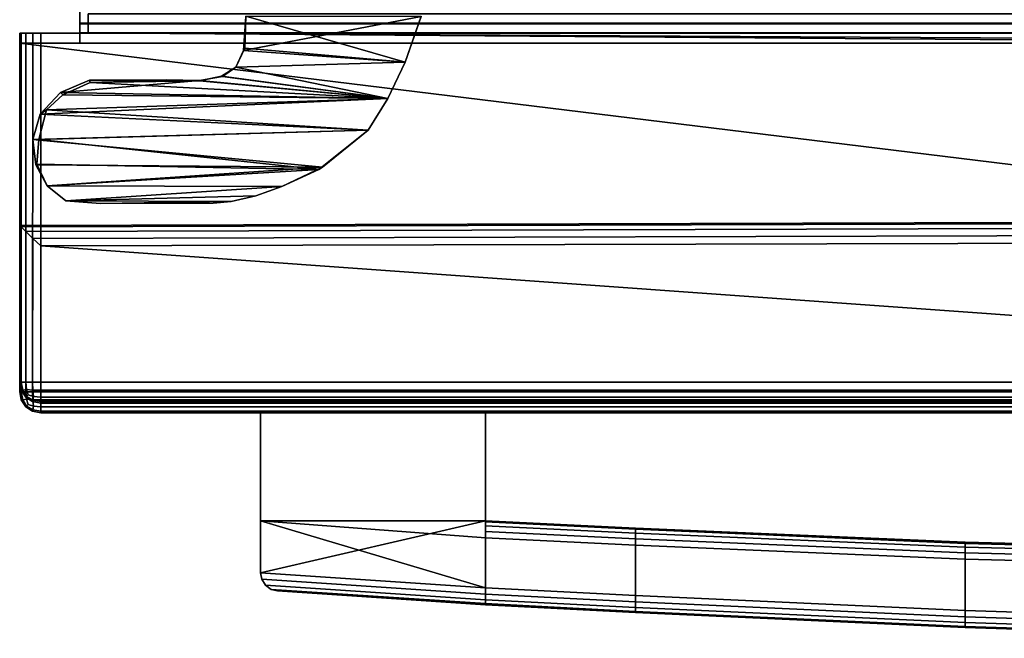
# Model space of a CAD drawing. Extents: x -17.9 to 17.9, y -15.4 to 14.9.
# Tile 1 of 9: x -17.9 to -9, y -15.3 to -9.7. Entities that reach past the tile are written whole.
import ezdxf

# ---------------------------------------------------------------- set-up
doc = ezdxf.new("R2010")
doc.units = 0
doc.linetypes.add('SOLIDLINE', pattern=[0])
for name, color, linetype in [('BSH_B36CT80SNB_SYMBOL___Doors', 7, 'SOLIDLINE'), ('BSH_B36CT80SNB_SYMBOL___Drawer', 7, 'SOLIDLINE'), ('BSH_B36CT80SNB_SYMBOL___Handle_', 7, 'SOLIDLINE'), ('BSH_B36CT80SNB_SYMBOL__Body', 7, 'SOLIDLINE')]:
    doc.layers.add(name, color=color, linetype=linetype)

msp = doc.modelspace()

# ---------------------------------------------------------------- linework, layer by layer
at = {"layer": 'BSH_B36CT80SNB_SYMBOL___Doors', "color": 7}
for points in [[(-17.3717, -9.61909, 27.704), (-17.3717, -9.75315, 27.704), (-17.3717, -9.75315, 69.2829), (-17.3717, -9.61909, 69.2829)], [(-17.3717, -9.61909, 69.2829), (-17.3717, -9.75315, 69.2829), (-0.433964, -9.75315, 69.2829), (-0.433964, -9.61909, 69.2829)], [(-0.433964, -9.61909, 27.704), (-0.433964, -9.75315, 27.704), (-17.3717, -9.75315, 27.704), (-17.3717, -9.61909, 27.704)], [(-17.3717, -9.75315, 27.704), (-17.2963, -9.75315, 27.7793), (-17.2963, -9.75315, 69.2075), (-17.3717, -9.75315, 69.2829)], [(-17.3717, -9.75315, 69.2829), (-17.2963, -9.75315, 69.2075), (-0.509316, -9.75315, 69.2075), (-0.433964, -9.75315, 69.2829)], [(-0.433964, -9.75315, 27.704), (-0.509316, -9.75315, 27.7793), (-17.2963, -9.75315, 27.7793), (-17.3717, -9.75315, 27.704)], [(-17.2963, -9.75315, 27.7793), (-17.2963, -9.83612, 27.7793), (-17.2963, -9.83612, 69.2075), (-17.2963, -9.75315, 69.2075)], [(-17.2963, -9.75315, 69.2075), (-17.2963, -9.83612, 69.2075), (-0.509316, -9.83612, 69.2075), (-0.509316, -9.75315, 69.2075)], [(-0.509316, -9.75315, 27.7793), (-0.509316, -9.83612, 27.7793), (-17.2963, -9.83612, 27.7793), (-17.2963, -9.75315, 27.7793)], [(-17.3717, -9.83612, 27.704), (-17.3717, -9.92775, 27.704), (-17.3717, -9.92775, 69.2829), (-17.3717, -9.83612, 69.2829)], [(-0.433964, -9.83612, 27.704), (-0.433964, -9.92775, 27.704), (-17.3717, -9.92775, 27.704), (-17.3717, -9.83612, 27.704)], [(-17.3717, -9.83612, 69.2829), (-17.2963, -9.83612, 69.2075), (-17.2963, -9.83612, 27.7793), (-17.3717, -9.83612, 27.704)], [(-0.433964, -9.83612, 69.2829), (-0.509316, -9.83612, 69.2075), (-17.2963, -9.83612, 69.2075), (-17.3717, -9.83612, 69.2829)], [(-17.3717, -9.83612, 27.704), (-17.2963, -9.83612, 27.7793), (-0.509316, -9.83612, 27.7793), (-0.433964, -9.83612, 27.704)], [(-17.3717, -9.83612, 69.2829), (-17.3717, -9.92775, 69.2829), (-4.67529, -9.92775, 69.2829)], [(-17.3717, -9.83612, 69.2829), (-4.67529, -9.92775, 69.2829), (-0.433964, -9.92775, 69.2829)], [(-17.3717, -9.83612, 69.2829), (-0.433964, -9.92775, 69.2829), (-0.433964, -9.83612, 69.2829)], [(-17.9203, -9.92775, 27.5728), (-17.9203, -11.5861, 70.6139), (-17.9203, -9.92775, 70.6139)], [(-4.69199, -11.5478, 70.6139), (-17.9203, -9.92775, 70.6139), (-17.9203, -11.5861, 70.6139)], [(-4.69199, -11.5478, 70.6139), (-4.68914, -9.92775, 70.6139), (-17.9203, -9.92775, 70.6139)], [(-17.9203, -9.92775, 27.5728), (-17.9069, -9.92775, 27.5024), (-17.9058, -13.0124, 27.4997), (-17.9203, -13.0124, 27.5728)], [(-4.68914, -9.92775, 70.6139), (-4.67529, -9.92775, 69.2829), (-17.3717, -9.92775, 69.2829), (-17.9203, -9.92775, 70.6139)], [(-17.7995, -9.92775, 27.395), (-17.9069, -9.92775, 27.5024), (-17.9203, -9.92775, 27.5728)], [(-17.7995, -9.92775, 27.395), (-17.9203, -9.92775, 27.5728), (-17.7554, -9.92775, 27.4785)], [(-17.9203, -13.0124, 71.7093), (-17.9203, -11.5861, 70.6139), (-17.9203, -9.92775, 27.5728)], [(-17.9203, -13.0124, 71.7093), (-17.9203, -9.92775, 27.5728), (-17.9203, -13.0124, 27.5728)], [(-17.9203, -9.92775, 70.6139), (-17.3717, -9.92775, 69.2829), (-17.3717, -9.92775, 27.704)], [(-17.9203, -9.92775, 70.6139), (-17.3717, -9.92775, 27.704), (-17.7554, -9.92775, 27.4785)], [(-17.9203, -9.92775, 70.6139), (-17.7554, -9.92775, 27.4785), (-17.9203, -9.92775, 27.5728)], [(-17.9069, -9.92775, 27.5024), (-17.8643, -9.92775, 27.4376), (-17.8643, -13.0124, 27.4376), (-17.9058, -13.0124, 27.4997)], [(-17.7995, -9.92775, 27.395), (-17.8643, -9.92775, 27.4376), (-17.9069, -9.92775, 27.5024)], [(-17.8643, -9.92775, 27.4376), (-17.7995, -9.92775, 27.395), (-17.8023, -13.0124, 27.3961), (-17.8643, -13.0124, 27.4376)], [(-17.7995, -9.92775, 27.395), (-17.7291, -9.92775, 27.3816), (-17.7291, -13.0124, 27.3816), (-17.8023, -13.0124, 27.3961)], [(-17.7995, -9.92775, 27.395), (-17.7554, -9.92775, 27.4785), (-17.7291, -9.92775, 27.3816)], [(-17.7291, -9.92775, 27.3816), (-17.7554, -9.92775, 27.4785), (-17.3717, -9.92775, 27.704)], [(-0.390636, -13.0124, 27.3816), (-17.7291, -13.0124, 27.3816), (-17.7291, -9.92775, 27.3816), (-0.390636, -9.92775, 27.3816)], [(-17.7291, -9.92775, 27.3816), (-17.3717, -9.92775, 27.704), (-0.433964, -9.92775, 27.704)], [(-17.7291, -9.92775, 27.3816), (-0.433964, -9.92775, 27.704), (-0.364282, -9.92775, 27.4785)], [(-17.7291, -9.92775, 27.3816), (-0.364282, -9.92775, 27.4785), (-0.390636, -9.92775, 27.3816)], [(-4.69199, -11.5478, 70.6139), (-17.9203, -11.5861, 70.6139), (-17.9203, -11.5861, 71.7093), (-4.69199, -11.5478, 71.7093)], [(-17.9203, -11.5861, 71.7093), (-17.9069, -11.5992, 71.7797), (-4.68644, -11.5611, 71.7797), (-4.69199, -11.5478, 71.7093)], [(-17.9203, -13.0124, 71.7093), (-17.9058, -13.0124, 71.7825), (-17.9069, -11.5992, 71.7797), (-17.9203, -11.5861, 71.7093)], [(-17.9203, -13.0124, 71.7093), (-17.9203, -11.5861, 71.7093), (-17.9203, -11.5861, 70.6139)], [(-17.9069, -11.5992, 71.7797), (-17.8643, -11.6409, 71.8446), (-4.66883, -11.6034, 71.8446), (-4.68644, -11.5611, 71.7797)], [(-17.9058, -13.0124, 71.7825), (-17.8643, -13.0124, 71.8446), (-17.8643, -11.6409, 71.8446), (-17.9069, -11.5992, 71.7797)], [(-17.8643, -11.6409, 71.8446), (-17.7995, -11.7043, 71.8871), (-4.64202, -11.6676, 71.8871), (-4.66883, -11.6034, 71.8446)], [(-17.8643, -13.0124, 71.8446), (-17.8023, -13.0124, 71.886), (-17.7995, -11.7043, 71.8871), (-17.8643, -11.6409, 71.8446)], [(-17.8023, -13.0124, 71.886), (-17.7291, -13.0124, 71.9006), (-17.7291, -11.7732, 71.9006), (-17.7995, -11.7043, 71.8871)], [(-17.7995, -11.7043, 71.8871), (-17.7291, -11.7732, 71.9006), (-4.61292, -11.7374, 71.9006), (-4.64202, -11.6676, 71.8871)], [(-0.390636, -13.0124, 71.9006), (-4.61292, -11.7374, 71.9006), (-17.7291, -11.7732, 71.9006)], [(-0.390636, -13.0124, 71.9006), (-17.7291, -11.7732, 71.9006), (-17.7291, -13.0124, 71.9006)], [(-17.8917, -13.0841, 27.5012), (-17.9058, -13.0856, 27.5728), (-17.9203, -13.0124, 27.5728), (-17.9058, -13.0124, 27.4997)], [(-17.9058, -13.0856, 71.7093), (-17.9203, -13.0124, 71.7093), (-17.9203, -13.0124, 27.5728), (-17.9058, -13.0856, 27.5728)], [(-17.8917, -13.0841, 71.7809), (-17.9058, -13.0124, 71.7825), (-17.9203, -13.0124, 71.7093), (-17.9058, -13.0856, 71.7093)], [(-17.8917, -13.0841, 27.5012), (-17.9058, -13.0124, 27.4997), (-17.8643, -13.0124, 27.4376), (-17.859, -13.0774, 27.4429)], [(-17.859, -13.0774, 71.8392), (-17.8643, -13.0124, 71.8446), (-17.9058, -13.0124, 71.7825), (-17.8917, -13.0841, 71.7809)], [(-17.859, -13.1424, 27.5079), (-17.8917, -13.0841, 27.5012), (-17.859, -13.0774, 27.4429), (-17.8436, -13.127, 27.4583)], [(-17.859, -13.0774, 71.8392), (-17.8917, -13.0841, 71.7809), (-17.859, -13.1424, 71.7743), (-17.8436, -13.127, 71.8238)], [(-17.859, -13.0774, 27.4429), (-17.8643, -13.0124, 27.4376), (-17.8023, -13.0124, 27.3961), (-17.8007, -13.0841, 27.4103)], [(-17.8007, -13.0841, 71.8719), (-17.8023, -13.0124, 71.886), (-17.8643, -13.0124, 71.8446), (-17.859, -13.0774, 71.8392)], [(-17.7941, -13.1424, 71.8392), (-17.8007, -13.0841, 71.8719), (-17.859, -13.0774, 71.8392), (-17.8436, -13.127, 71.8238)], [(-17.859, -13.0774, 27.4429), (-17.8007, -13.0841, 27.4103), (-17.7941, -13.1424, 27.4429), (-17.8436, -13.127, 27.4583)], [(-17.8007, -13.0841, 27.4103), (-17.8023, -13.0124, 27.3961), (-17.7291, -13.0124, 27.3816), (-17.7291, -13.0856, 27.3961)], [(-17.8007, -13.0841, 71.8719), (-17.7291, -13.0856, 71.886), (-17.7291, -13.0124, 71.9006), (-17.8023, -13.0124, 71.886)], [(-17.7291, -13.0124, 71.9006), (-17.7291, -13.0856, 71.886), (-0.390636, -13.0856, 71.886), (-0.390636, -13.0124, 71.9006)], [(-0.390636, -13.0124, 27.3816), (-0.390636, -13.0856, 27.3961), (-17.7291, -13.0856, 27.3961), (-17.7291, -13.0124, 27.3816)], [(-17.859, -13.1424, 27.5079), (-17.8643, -13.1477, 27.5728), (-17.9058, -13.0856, 27.5728), (-17.8917, -13.0841, 27.5012)], [(-17.8917, -13.0841, 71.7809), (-17.9058, -13.0856, 71.7093), (-17.8643, -13.1477, 71.7093), (-17.859, -13.1424, 71.7743)], [(-17.8643, -13.1477, 71.7093), (-17.9058, -13.0856, 71.7093), (-17.9058, -13.0856, 27.5728), (-17.8643, -13.1477, 27.5728)], [(-17.8007, -13.175, 27.5012), (-17.8023, -13.1891, 27.5728), (-17.8643, -13.1477, 27.5728), (-17.859, -13.1424, 27.5079)], [(-17.859, -13.1424, 71.7743), (-17.8643, -13.1477, 71.7093), (-17.8023, -13.1891, 71.7093), (-17.8007, -13.175, 71.7809)], [(-17.8023, -13.1891, 71.7093), (-17.8643, -13.1477, 71.7093), (-17.8643, -13.1477, 27.5728), (-17.8023, -13.1891, 27.5728)], [(-17.7941, -13.1424, 27.4429), (-17.8007, -13.175, 27.5012), (-17.859, -13.1424, 27.5079), (-17.8436, -13.127, 27.4583)], [(-17.859, -13.1424, 71.7743), (-17.8007, -13.175, 71.7809), (-17.7941, -13.1424, 71.8392), (-17.8436, -13.127, 71.8238)], [(-17.8007, -13.0841, 27.4103), (-17.7291, -13.0856, 27.3961), (-17.7291, -13.1477, 27.4376), (-17.7941, -13.1424, 27.4429)], [(-17.7941, -13.1424, 71.8392), (-17.7291, -13.1477, 71.8446), (-17.7291, -13.0856, 71.886), (-17.8007, -13.0841, 71.8719)], [(-17.7941, -13.1424, 27.4429), (-17.7291, -13.1477, 27.4376), (-17.7291, -13.1891, 27.4997), (-17.8007, -13.175, 27.5012)], [(-17.8007, -13.175, 71.7809), (-17.7291, -13.1891, 71.7825), (-17.7291, -13.1477, 71.8446), (-17.7941, -13.1424, 71.8392)], [(-17.7291, -13.0856, 71.886), (-17.7291, -13.1477, 71.8446), (-0.390636, -13.1477, 71.8446), (-0.390636, -13.0856, 71.886)], [(-0.390636, -13.0856, 27.3961), (-0.390636, -13.1477, 27.4376), (-17.7291, -13.1477, 27.4376), (-17.7291, -13.0856, 27.3961)], [(-17.7291, -13.1477, 71.8446), (-17.7291, -13.1891, 71.7825), (-0.390636, -13.1891, 71.7825), (-0.390636, -13.1477, 71.8446)], [(-0.390636, -13.1477, 27.4376), (-0.390636, -13.1891, 27.4997), (-17.7291, -13.1891, 27.4997), (-17.7291, -13.1477, 27.4376)], [(-17.8007, -13.175, 27.5012), (-17.7291, -13.1891, 27.4997), (-17.7291, -13.2037, 27.5728), (-17.8023, -13.1891, 27.5728)], [(-17.8007, -13.175, 71.7809), (-17.8023, -13.1891, 71.7093), (-17.7291, -13.2037, 71.7093), (-17.7291, -13.1891, 71.7825)], [(-17.7291, -13.2037, 71.7093), (-17.8023, -13.1891, 71.7093), (-17.8023, -13.1891, 27.5728), (-17.7291, -13.2037, 27.5728)], [(-17.7291, -13.1891, 71.7825), (-17.7291, -13.2037, 71.7093), (-0.390636, -13.2037, 71.7093), (-0.390636, -13.1891, 71.7825)], [(-0.390636, -13.1891, 27.4997), (-0.390636, -13.2037, 27.5728), (-17.7291, -13.2037, 27.5728), (-17.7291, -13.1891, 27.4997)], [(-0.390636, -13.2037, 71.7093), (-17.7291, -13.2037, 71.7093), (-17.7291, -13.2037, 27.5728), (-0.390636, -13.2037, 27.5728)]]:
    msp.add_3dface(points, dxfattribs=at)
at = {"layer": 'BSH_B36CT80SNB_SYMBOL___Drawer', "color": 7}
for points in [[(-0.000751, -9.66303, 2.40822), (-0.000751, -9.746, 2.40822), (-17.2963, -9.746, 2.40822), (-17.2963, -9.66303, 2.40822)], [(-0.000751, -9.746, 26.4183), (-0.000751, -9.66303, 26.4183), (-17.2963, -9.66303, 26.4183), (-17.2963, -9.746, 26.4183)], [(-17.2963, -9.746, 26.4183), (-17.2963, -9.66303, 26.4183), (-17.2963, -9.66303, 2.40822), (-17.2963, -9.746, 2.40822)], [(-17.3717, -9.746, 2.33287), (-17.3717, -9.83762, 2.33287), (-17.3717, -9.83762, 26.4936), (-17.3717, -9.746, 26.4936)], [(-0.000751, -9.746, 2.33287), (-0.000751, -9.83762, 2.33287), (-17.3717, -9.83762, 2.33287), (-17.3717, -9.746, 2.33287)], [(-0.000751, -9.746, 26.4936), (-0.000751, -9.746, 26.4183), (-17.2963, -9.746, 26.4183), (-17.3717, -9.746, 26.4936)], [(-17.3717, -9.746, 26.4936), (-17.2963, -9.746, 26.4183), (-17.2963, -9.746, 2.40822), (-17.3717, -9.746, 2.33287)], [(-0.000751, -9.746, 26.4936), (-17.3717, -9.746, 26.4936), (-17.3717, -9.83762, 26.4936), (-0.000751, -9.83762, 26.4936)], [(-0.000751, -9.746, 2.33287), (-17.3717, -9.746, 2.33287), (-17.2963, -9.746, 2.40822), (-0.000751, -9.746, 2.40822)], [(-17.9203, -9.83762, 26.6911), (-17.9203, -9.83762, 1.36652), (-17.9203, -13.1003, 1.36652), (-17.9203, -13.1003, 26.6911)], [(-17.9058, -13.1003, 1.29333), (-17.9203, -13.1003, 1.36652), (-17.9203, -9.83762, 1.36652), (-17.9069, -9.83762, 1.29612)], [(-17.9069, -9.83762, 26.7615), (-17.9203, -9.83762, 26.6911), (-17.9203, -13.1003, 26.6911), (-17.9058, -13.1003, 26.7643)], [(-17.9203, -9.83762, 26.6911), (-17.758, -9.83762, 26.7813), (-17.3717, -9.83762, 26.4936)], [(-17.9203, -9.83762, 26.6911), (-17.3717, -9.83762, 26.4936), (-17.3717, -9.83762, 2.33287)], [(-17.9203, -9.83762, 26.6911), (-17.3717, -9.83762, 2.33287), (-17.7851, -9.83762, 1.31051)], [(-17.9203, -9.83762, 26.6911), (-17.7851, -9.83762, 1.31051), (-17.9203, -9.83762, 1.36652)], [(-17.9069, -9.83762, 26.7615), (-17.758, -9.83762, 26.7813), (-17.9203, -9.83762, 26.6911)], [(-17.7995, -9.83762, 1.1887), (-17.9069, -9.83762, 1.29612), (-17.9203, -9.83762, 1.36652)], [(-17.7995, -9.83762, 1.1887), (-17.9203, -9.83762, 1.36652), (-17.7851, -9.83762, 1.31051)], [(-17.8643, -13.1003, 1.23129), (-17.9058, -13.1003, 1.29333), (-17.9069, -9.83762, 1.29612), (-17.8643, -9.83762, 1.23129)], [(-17.8643, -9.83762, 26.8263), (-17.9069, -9.83762, 26.7615), (-17.9058, -13.1003, 26.7643), (-17.8643, -13.1003, 26.8263)], [(-17.9069, -9.83762, 26.7615), (-17.8643, -9.83762, 26.8263), (-17.7995, -9.83762, 26.8689)], [(-17.9069, -9.83762, 26.7615), (-17.7995, -9.83762, 26.8689), (-17.7291, -9.83762, 26.8824)], [(-17.9069, -9.83762, 26.7615), (-17.7291, -9.83762, 26.8824), (-17.758, -9.83762, 26.7813)], [(-17.7995, -9.83762, 1.1887), (-17.8643, -9.83762, 1.23129), (-17.9069, -9.83762, 1.29612)], [(-17.8023, -13.1003, 1.18983), (-17.8643, -13.1003, 1.23129), (-17.8643, -9.83762, 1.23129), (-17.7995, -9.83762, 1.1887)], [(-17.7995, -9.83762, 26.8689), (-17.8643, -9.83762, 26.8263), (-17.8643, -13.1003, 26.8263), (-17.8023, -13.1003, 26.8678)], [(-17.7291, -13.1003, 1.17527), (-17.8023, -13.1003, 1.18983), (-17.7995, -9.83762, 1.1887), (-17.7291, -9.83762, 1.17527)], [(-17.7291, -9.83762, 26.8824), (-17.7995, -9.83762, 26.8689), (-17.8023, -13.1003, 26.8678), (-17.7291, -13.1003, 26.8824)], [(-17.7995, -9.83762, 1.1887), (-17.7851, -9.83762, 1.31051), (-17.7291, -9.83762, 1.17527)], [(-0.000751, -9.83762, 1.17527), (-17.7291, -9.83762, 1.17527), (-17.7851, -9.83762, 1.31051)], [(-0.000751, -9.83762, 1.17527), (-17.7851, -9.83762, 1.31051), (-17.3717, -9.83762, 2.33287)], [(-0.000751, -9.83762, 26.4936), (-17.3717, -9.83762, 26.4936), (-17.758, -9.83762, 26.7813)], [(-0.000751, -9.83762, 26.4936), (-17.758, -9.83762, 26.7813), (-17.7291, -9.83762, 26.8824)], [(-0.000751, -9.83762, 1.17527), (-0.000751, -13.1003, 1.17527), (-17.7291, -13.1003, 1.17527), (-17.7291, -9.83762, 1.17527)], [(-0.000751, -9.83762, 26.8824), (-17.7291, -9.83762, 26.8824), (-17.7291, -13.1003, 26.8824), (-0.000751, -13.1003, 26.8824)], [(-0.000751, -9.83762, 26.4936), (-17.7291, -9.83762, 26.8824), (-0.000751, -9.83762, 26.8824)], [(-0.000751, -9.83762, 1.17527), (-17.3717, -9.83762, 2.33287), (-0.000751, -9.83762, 2.33287)], [(-17.9203, -13.1003, 1.36652), (-17.9058, -13.1735, 1.36652), (-17.9058, -13.1735, 26.6911), (-17.9203, -13.1003, 26.6911)], [(-17.8917, -13.172, 1.29491), (-17.9058, -13.1735, 1.36652), (-17.9203, -13.1003, 1.36652), (-17.9058, -13.1003, 1.29333)], [(-17.8917, -13.172, 26.7627), (-17.9058, -13.1003, 26.7643), (-17.9203, -13.1003, 26.6911), (-17.9058, -13.1735, 26.6911)], [(-17.8917, -13.172, 1.29491), (-17.9058, -13.1003, 1.29333), (-17.8643, -13.1003, 1.23129), (-17.859, -13.1653, 1.23659)], [(-17.859, -13.1653, 26.821), (-17.8643, -13.1003, 26.8263), (-17.9058, -13.1003, 26.7643), (-17.8917, -13.172, 26.7627)], [(-17.859, -13.2303, 1.30154), (-17.8643, -13.2356, 1.36652), (-17.9058, -13.1735, 1.36652), (-17.8917, -13.172, 1.29491)], [(-17.8917, -13.172, 26.7627), (-17.9058, -13.1735, 26.6911), (-17.8643, -13.2356, 26.6911), (-17.859, -13.2303, 26.7561)], [(-17.859, -13.1653, 26.821), (-17.8917, -13.172, 26.7627), (-17.859, -13.2303, 26.7561), (-17.8436, -13.2149, 26.8056)], [(-17.859, -13.2303, 1.30154), (-17.8917, -13.172, 1.29491), (-17.859, -13.1653, 1.23659), (-17.8436, -13.2149, 1.252)], [(-17.859, -13.1653, 1.23659), (-17.8643, -13.1003, 1.23129), (-17.8023, -13.1003, 1.18983), (-17.8007, -13.172, 1.20396)], [(-17.8007, -13.172, 26.8537), (-17.8023, -13.1003, 26.8678), (-17.8643, -13.1003, 26.8263), (-17.859, -13.1653, 26.821)], [(-17.859, -13.1653, 1.23659), (-17.8007, -13.172, 1.20396), (-17.7941, -13.2303, 1.23659), (-17.8436, -13.2149, 1.252)], [(-17.7941, -13.2303, 26.821), (-17.8007, -13.172, 26.8537), (-17.859, -13.1653, 26.821), (-17.8436, -13.2149, 26.8056)], [(-17.8007, -13.172, 26.8537), (-17.7291, -13.1735, 26.8678), (-17.7291, -13.1003, 26.8824), (-17.8023, -13.1003, 26.8678)], [(-17.8007, -13.172, 1.20396), (-17.8023, -13.1003, 1.18983), (-17.7291, -13.1003, 1.17527), (-17.7291, -13.1735, 1.18983)], [(-17.8007, -13.172, 1.20396), (-17.7291, -13.1735, 1.18983), (-17.7291, -13.2356, 1.23129), (-17.7941, -13.2303, 1.23659)], [(-17.7941, -13.2303, 26.821), (-17.7291, -13.2356, 26.8263), (-17.7291, -13.1735, 26.8678), (-17.8007, -13.172, 26.8537)], [(-0.000751, -13.1735, 26.8678), (-0.000751, -13.1003, 26.8824), (-17.7291, -13.1003, 26.8824), (-17.7291, -13.1735, 26.8678)], [(-0.000751, -13.1735, 1.18983), (-17.7291, -13.1735, 1.18983), (-17.7291, -13.1003, 1.17527), (-0.000751, -13.1003, 1.17527)], [(-17.9058, -13.1735, 1.36652), (-17.8643, -13.2356, 1.36652), (-17.8643, -13.2356, 26.6911), (-17.9058, -13.1735, 26.6911)], [(-17.859, -13.2303, 26.7561), (-17.8643, -13.2356, 26.6911), (-17.8023, -13.277, 26.6911), (-17.8007, -13.2629, 26.7627)], [(-17.8007, -13.2629, 1.29491), (-17.8023, -13.277, 1.36652), (-17.8643, -13.2356, 1.36652), (-17.859, -13.2303, 1.30154)], [(-17.8643, -13.2356, 1.36652), (-17.8023, -13.277, 1.36652), (-17.8023, -13.277, 26.6911), (-17.8643, -13.2356, 26.6911)], [(-17.7941, -13.2303, 1.23659), (-17.8007, -13.2629, 1.29491), (-17.859, -13.2303, 1.30154), (-17.8436, -13.2149, 1.252)], [(-17.859, -13.2303, 26.7561), (-17.8007, -13.2629, 26.7627), (-17.7941, -13.2303, 26.821), (-17.8436, -13.2149, 26.8056)], [(-17.8007, -13.2629, 26.7627), (-17.7291, -13.277, 26.7643), (-17.7291, -13.2356, 26.8263), (-17.7941, -13.2303, 26.821)], [(-17.7941, -13.2303, 1.23659), (-17.7291, -13.2356, 1.23129), (-17.7291, -13.277, 1.29333), (-17.8007, -13.2629, 1.29491)], [(-0.000751, -13.2356, 26.8263), (-0.000751, -13.1735, 26.8678), (-17.7291, -13.1735, 26.8678), (-17.7291, -13.2356, 26.8263)], [(-0.000751, -13.2356, 1.23129), (-17.7291, -13.2356, 1.23129), (-17.7291, -13.1735, 1.18983), (-0.000751, -13.1735, 1.18983)], [(-0.000751, -13.277, 26.7643), (-0.000751, -13.2356, 26.8263), (-17.7291, -13.2356, 26.8263), (-17.7291, -13.277, 26.7643)], [(-0.000751, -13.277, 1.29333), (-17.7291, -13.277, 1.29333), (-17.7291, -13.2356, 1.23129), (-0.000751, -13.2356, 1.23129)], [(-17.8007, -13.2629, 1.29491), (-17.7291, -13.277, 1.29333), (-17.7291, -13.2916, 1.36652), (-17.8023, -13.277, 1.36652)], [(-17.8007, -13.2629, 26.7627), (-17.8023, -13.277, 26.6911), (-17.7291, -13.2916, 26.6911), (-17.7291, -13.277, 26.7643)], [(-17.8023, -13.277, 1.36652), (-17.7291, -13.2916, 1.36652), (-17.7291, -13.2916, 26.6911), (-17.8023, -13.277, 26.6911)], [(-0.000751, -13.2916, 26.6911), (-0.000751, -13.277, 26.7643), (-17.7291, -13.277, 26.7643), (-17.7291, -13.2916, 26.6911)], [(-0.000751, -13.2916, 1.36652), (-17.7291, -13.2916, 1.36652), (-17.7291, -13.277, 1.29333), (-0.000751, -13.277, 1.29333)], [(-0.000751, -13.2916, 1.36652), (-15.7279, -13.2916, 24.5729), (-17.7291, -13.2916, 26.6911)], [(-0.000751, -13.2916, 1.36652), (-17.7291, -13.2916, 26.6911), (-17.7291, -13.2916, 1.36652)], [(-15.7279, -13.2916, 25.8184), (-0.000751, -13.2916, 26.6911), (-17.7291, -13.2916, 26.6911)], [(-15.7279, -13.2916, 25.8184), (-17.7291, -13.2916, 26.6911), (-15.7279, -13.2916, 24.5729)], [(-0.000751, -13.2916, 1.36652), (-13.6804, -13.2916, 24.5729), (-15.7279, -13.2916, 24.5729)], [(-15.7279, -13.2916, 25.8184), (-13.6804, -13.2916, 25.8184), (-0.000751, -13.2916, 26.6911)], [(-0.000751, -13.2916, 1.36652), (-0.000751, -13.2916, 26.6911), (-13.6804, -13.2916, 25.8184)], [(-0.000751, -13.2916, 1.36652), (-13.6804, -13.2916, 25.8184), (-13.6804, -13.2916, 24.5729)]]:
    msp.add_3dface(points, dxfattribs=at)
at = {"layer": 'BSH_B36CT80SNB_SYMBOL___Handle_', "color": 7}
for points in [[(-15.7279, -14.2724, 25.8184), (-15.7279, -13.2916, 25.8184), (-15.7279, -13.2916, 24.5729), (-15.7279, -14.2724, 24.5729)], [(-13.6804, -13.2916, 24.5729), (-13.6804, -14.2724, 24.5729), (-15.7279, -14.2724, 24.5729), (-15.7279, -13.2916, 24.5729)], [(-15.7279, -13.2916, 25.8184), (-15.7279, -14.2724, 25.8184), (-13.6804, -14.2724, 25.8184), (-13.6804, -13.2916, 25.8184)], [(-13.6804, -13.2916, 25.8184), (-13.6804, -14.2724, 25.8184), (-13.6804, -14.2724, 25.6635)], [(-13.6804, -13.2916, 25.8184), (-13.6804, -14.2724, 25.6635), (-13.6804, -14.2724, 24.7278)], [(-13.6804, -13.2916, 25.8184), (-13.6804, -14.2724, 24.7278), (-13.6804, -14.2724, 24.5729)], [(-13.6804, -13.2916, 25.8184), (-13.6804, -14.2724, 24.5729), (-13.6804, -13.2916, 24.5729)], [(-15.7279, -14.2724, 24.5729), (-15.7279, -14.746, 24.5729), (-15.7279, -14.746, 25.8184), (-15.7279, -14.2724, 25.8184)], [(-13.6804, -14.2724, 24.5729), (-13.6804, -14.8817, 24.5729), (-15.7279, -14.746, 24.5729)], [(-13.6804, -14.2724, 24.5729), (-15.7279, -14.746, 24.5729), (-15.7279, -14.2724, 24.5729)], [(-15.7279, -14.2724, 25.8184), (-15.7279, -14.746, 25.8184), (-13.6804, -14.8817, 25.8184)], [(-15.7279, -14.2724, 25.8184), (-13.6804, -14.8817, 25.8184), (-13.6804, -14.4275, 25.8184)], [(-15.7279, -14.2724, 25.8184), (-13.6804, -14.4275, 25.8184), (-13.6804, -14.2724, 25.8184)], [(-13.6804, -14.2724, 25.6635), (-13.6804, -14.2833, 25.7205), (-12.3149, -14.3497, 25.7205), (-12.3149, -14.3388, 25.6635)], [(-13.6804, -14.2833, 24.6708), (-13.6804, -14.3178, 24.6183), (-13.6804, -14.2724, 24.5729)], [(-13.6804, -14.2724, 25.8184), (-13.6804, -14.4275, 25.8184), (-13.6804, -14.3704, 25.8075)], [(-13.6804, -14.2833, 25.7205), (-13.6804, -14.2724, 25.6635), (-13.6804, -14.2724, 25.8184)], [(-13.6804, -14.2724, 25.8184), (-13.6804, -14.3178, 25.773), (-13.6804, -14.2833, 25.7205)], [(-13.6804, -14.2724, 24.5729), (-13.6804, -14.3178, 24.6183), (-13.6804, -14.3704, 24.5838)], [(-13.6804, -14.2724, 24.5729), (-13.6804, -14.3704, 24.5838), (-13.6804, -14.4275, 24.5729)], [(-13.6804, -14.2724, 24.5729), (-13.6804, -14.2724, 24.7278), (-13.6804, -14.2833, 24.6708)], [(-13.6804, -14.3704, 25.8075), (-13.6804, -14.3178, 25.773), (-13.6804, -14.2724, 25.8184)], [(-13.6804, -14.2833, 24.6708), (-13.6804, -14.2724, 24.7278), (-12.3149, -14.3388, 24.7278), (-12.3149, -14.3497, 24.6708)], [(-12.3149, -14.3388, 24.7278), (-13.6804, -14.2724, 24.7278), (-13.6804, -14.2724, 25.6635), (-12.3149, -14.3388, 25.6635)], [(-13.6804, -14.2724, 24.5729), (-13.6804, -14.4275, 24.5729), (-13.6804, -14.8817, 24.5729)], [(-13.6804, -14.2833, 25.7205), (-13.6804, -14.3178, 25.773), (-12.3149, -14.3842, 25.773), (-12.3149, -14.3497, 25.7205)], [(-13.6804, -14.3178, 24.6183), (-13.6804, -14.2833, 24.6708), (-12.3149, -14.3497, 24.6708), (-12.3149, -14.3842, 24.6183)], [(-13.6804, -14.3178, 25.773), (-13.6804, -14.3704, 25.8075), (-12.3149, -14.4367, 25.8075), (-12.3149, -14.3842, 25.773)], [(-13.6804, -14.3704, 24.5838), (-13.6804, -14.3178, 24.6183), (-12.3149, -14.3842, 24.6183), (-12.3149, -14.4367, 24.5838)], [(-13.6804, -14.3704, 25.8075), (-13.6804, -14.4275, 25.8184), (-12.3149, -14.4938, 25.8184), (-12.3149, -14.4367, 25.8075)], [(-13.6804, -14.4275, 24.5729), (-13.6804, -14.3704, 24.5838), (-12.3149, -14.4367, 24.5838), (-12.3149, -14.4938, 24.5729)], [(-12.3149, -14.3388, 25.6635), (-12.3149, -14.3497, 25.7205), (-9.31487, -14.4784, 25.7205), (-9.31487, -14.4675, 25.6635)], [(-12.3149, -14.3497, 24.6708), (-12.3149, -14.3388, 24.7278), (-9.31487, -14.4675, 24.7278), (-9.31487, -14.4784, 24.6708)], [(-12.3149, -14.3388, 25.6635), (-9.31487, -14.4675, 25.6635), (-9.31487, -14.4675, 24.7278), (-12.3149, -14.3388, 24.7278)], [(-12.3149, -14.3497, 25.7205), (-12.3149, -14.3842, 25.773), (-9.31487, -14.5129, 25.773), (-9.31487, -14.4784, 25.7205)], [(-12.3149, -14.3842, 24.6183), (-12.3149, -14.3497, 24.6708), (-9.31487, -14.4784, 24.6708), (-9.31487, -14.5129, 24.6183)], [(-12.3149, -14.3842, 25.773), (-12.3149, -14.4367, 25.8075), (-9.31487, -14.5654, 25.8075), (-9.31487, -14.5129, 25.773)], [(-12.3149, -14.4367, 24.5838), (-12.3149, -14.3842, 24.6183), (-9.31487, -14.5129, 24.6183), (-9.31487, -14.5654, 24.5838)], [(-12.3149, -14.9527, 24.5729), (-13.6804, -14.8817, 24.5729), (-13.6804, -14.4275, 24.5729), (-12.3149, -14.4938, 24.5729)], [(-12.3149, -14.4938, 25.8184), (-13.6804, -14.4275, 25.8184), (-13.6804, -14.8817, 25.8184), (-12.3149, -14.9527, 25.8184)], [(-12.3149, -14.4938, 24.5729), (-12.3149, -14.4367, 24.5838), (-9.31487, -14.5654, 24.5838), (-9.31487, -14.6224, 24.5729)], [(-12.3149, -14.4367, 25.8075), (-12.3149, -14.4938, 25.8184), (-9.31487, -14.6224, 25.8184), (-9.31487, -14.5654, 25.8075)], [(-12.3149, -14.4938, 24.5729), (-9.31487, -14.6224, 24.5729), (-9.31487, -15.0896, 24.5729), (-12.3149, -14.9527, 24.5729)], [(-12.3149, -14.9527, 25.8184), (-9.31487, -15.0896, 25.8184), (-9.31487, -14.6224, 25.8184), (-12.3149, -14.4938, 25.8184)], [(-9.31487, -14.4784, 24.6708), (-9.31487, -14.4675, 24.7278), (-6.31487, -14.543, 24.7278), (-6.31487, -14.5539, 24.6708)], [(-6.31487, -14.543, 24.7278), (-9.31487, -14.4675, 24.7278), (-9.31487, -14.4675, 25.6635), (-6.31487, -14.543, 25.6635)], [(-9.31487, -14.4675, 25.6635), (-9.31487, -14.4784, 25.7205), (-6.31487, -14.5539, 25.7205), (-6.31487, -14.543, 25.6635)], [(-9.31487, -14.5129, 24.6183), (-9.31487, -14.4784, 24.6708), (-6.31487, -14.5539, 24.6708), (-6.31487, -14.5883, 24.6183)], [(-9.31487, -14.4784, 25.7205), (-9.31487, -14.5129, 25.773), (-6.31487, -14.5883, 25.773), (-6.31487, -14.5539, 25.7205)], [(-9.31487, -14.5654, 24.5838), (-9.31487, -14.5129, 24.6183), (-6.31487, -14.5883, 24.6183), (-6.31487, -14.6409, 24.5838)], [(-9.31487, -14.5129, 25.773), (-9.31487, -14.5654, 25.8075), (-6.31487, -14.6409, 25.8075), (-6.31487, -14.5883, 25.773)], [(-9.31487, -14.5654, 25.8075), (-9.31487, -14.6224, 25.8184), (-6.31487, -14.6979, 25.8184), (-6.31487, -14.6409, 25.8075)], [(-9.31487, -14.6224, 24.5729), (-9.31487, -14.5654, 24.5838), (-6.31487, -14.6409, 24.5838), (-6.31487, -14.6979, 24.5729)], [(-6.31487, -15.1867, 24.5729), (-9.31487, -15.0896, 24.5729), (-9.31487, -14.6224, 24.5729), (-6.31487, -14.6979, 24.5729)], [(-6.31487, -14.6979, 25.8184), (-9.31487, -14.6224, 25.8184), (-9.31487, -15.0896, 25.8184), (-6.31487, -15.1867, 25.8184)], [(-15.7172, -14.8045, 25.8076), (-15.7279, -14.746, 25.8184), (-15.7279, -14.746, 24.5729), (-15.7172, -14.8045, 24.5837)], [(-13.6804, -14.9388, 25.8075), (-13.6804, -14.8817, 25.8184), (-15.7279, -14.746, 25.8184), (-15.7172, -14.8045, 25.8076)], [(-15.7172, -14.8045, 24.5837), (-15.7279, -14.746, 24.5729), (-13.6804, -14.8817, 24.5729), (-13.6804, -14.9388, 24.5838)], [(-15.6831, -14.8591, 25.7735), (-15.7172, -14.8045, 25.8076), (-15.7172, -14.8045, 24.5837), (-15.6831, -14.8591, 24.6179)], [(-13.6804, -14.9914, 25.773), (-13.6804, -14.9388, 25.8075), (-15.7172, -14.8045, 25.8076), (-15.6831, -14.8591, 25.7735)], [(-15.6831, -14.8591, 24.6179), (-15.7172, -14.8045, 24.5837), (-13.6804, -14.9388, 24.5838), (-13.6804, -14.9914, 24.6183)], [(-15.6309, -14.8967, 25.7212), (-15.6831, -14.8591, 25.7735), (-15.6831, -14.8591, 24.6179), (-15.6309, -14.8967, 24.6701)], [(-13.6804, -15.026, 25.7205), (-13.6804, -14.9914, 25.773), (-15.6831, -14.8591, 25.7735), (-15.6309, -14.8967, 25.7212)], [(-15.6309, -14.8967, 24.6701), (-15.6831, -14.8591, 24.6179), (-13.6804, -14.9914, 24.6183), (-13.6804, -15.026, 24.6708)], [(-15.5734, -14.9113, 25.6635), (-15.6309, -14.8967, 25.7212), (-15.6309, -14.8967, 24.6701), (-15.5734, -14.9113, 24.7278)], [(-13.6804, -15.0369, 25.6635), (-13.6804, -15.026, 25.7205), (-15.6309, -14.8967, 25.7212), (-15.5734, -14.9113, 25.6635)], [(-15.5734, -14.9113, 24.7278), (-15.6309, -14.8967, 24.6701), (-13.6804, -15.026, 24.6708), (-13.6804, -15.0369, 24.7278)], [(-13.6804, -15.0369, 24.7278), (-13.6804, -15.0369, 25.6635), (-15.5734, -14.9113, 25.6635), (-15.5734, -14.9113, 24.7278)], [(-13.6804, -14.9388, 24.5838), (-13.6804, -14.8817, 24.5729), (-12.3149, -14.9527, 24.5729), (-12.3149, -15.0097, 24.5838)], [(-12.3149, -15.0097, 25.8075), (-12.3149, -14.9527, 25.8184), (-13.6804, -14.8817, 25.8184), (-13.6804, -14.9388, 25.8075)], [(-13.6804, -14.9914, 24.6183), (-13.6804, -14.9388, 24.5838), (-12.3149, -15.0097, 24.5838), (-12.3149, -15.0623, 24.6183)], [(-12.3149, -15.0623, 25.773), (-12.3149, -15.0097, 25.8075), (-13.6804, -14.9388, 25.8075), (-13.6804, -14.9914, 25.773)], [(-9.31487, -15.1467, 25.8075), (-9.31487, -15.0896, 25.8184), (-12.3149, -14.9527, 25.8184), (-12.3149, -15.0097, 25.8075)], [(-12.3149, -15.0097, 24.5838), (-12.3149, -14.9527, 24.5729), (-9.31487, -15.0896, 24.5729), (-9.31487, -15.1467, 24.5838)], [(-13.6804, -15.026, 24.6708), (-13.6804, -14.9914, 24.6183), (-12.3149, -15.0623, 24.6183), (-12.3149, -15.0968, 24.6708)], [(-12.3149, -15.0968, 25.7205), (-12.3149, -15.0623, 25.773), (-13.6804, -14.9914, 25.773), (-13.6804, -15.026, 25.7205)], [(-13.6804, -15.0369, 24.7278), (-13.6804, -15.026, 24.6708), (-12.3149, -15.0968, 24.6708), (-12.3149, -15.1077, 24.7278)], [(-12.3149, -15.1077, 25.6635), (-12.3149, -15.0968, 25.7205), (-13.6804, -15.026, 25.7205), (-13.6804, -15.0369, 25.6635)], [(-12.3149, -15.1077, 25.6635), (-13.6804, -15.0369, 25.6635), (-13.6804, -15.0369, 24.7278), (-12.3149, -15.1077, 24.7278)], [(-12.3149, -15.0623, 24.6183), (-12.3149, -15.0097, 24.5838), (-9.31487, -15.1467, 24.5838), (-9.31487, -15.1992, 24.6183)], [(-9.31487, -15.1992, 25.773), (-9.31487, -15.1467, 25.8075), (-12.3149, -15.0097, 25.8075), (-12.3149, -15.0623, 25.773)], [(-12.3149, -15.0968, 24.6708), (-12.3149, -15.0623, 24.6183), (-9.31487, -15.1992, 24.6183), (-9.31487, -15.2338, 24.6708)], [(-9.31487, -15.2338, 25.7205), (-9.31487, -15.1992, 25.773), (-12.3149, -15.0623, 25.773), (-12.3149, -15.0968, 25.7205)], [(-9.31487, -15.2446, 25.6635), (-9.31487, -15.2338, 25.7205), (-12.3149, -15.0968, 25.7205), (-12.3149, -15.1077, 25.6635)], [(-12.3149, -15.1077, 24.7278), (-12.3149, -15.0968, 24.6708), (-9.31487, -15.2338, 24.6708), (-9.31487, -15.2446, 24.7278)], [(-12.3149, -15.1077, 24.7278), (-9.31487, -15.2446, 24.7278), (-9.31487, -15.2446, 25.6635), (-12.3149, -15.1077, 25.6635)], [(-9.31487, -15.1467, 24.5838), (-9.31487, -15.0896, 24.5729), (-6.31487, -15.1867, 24.5729), (-6.31487, -15.2437, 24.5838)], [(-6.31487, -15.2437, 25.8075), (-6.31487, -15.1867, 25.8184), (-9.31487, -15.0896, 25.8184), (-9.31487, -15.1467, 25.8075)], [(-9.31487, -15.1992, 24.6183), (-9.31487, -15.1467, 24.5838), (-6.31487, -15.2437, 24.5838), (-6.31487, -15.2962, 24.6183)], [(-6.31487, -15.2962, 25.773), (-6.31487, -15.2437, 25.8075), (-9.31487, -15.1467, 25.8075), (-9.31487, -15.1992, 25.773)], [(-9.31487, -15.2338, 24.6708), (-9.31487, -15.1992, 24.6183), (-6.31487, -15.2962, 24.6183), (-6.31487, -15.3307, 24.6708)], [(-6.31487, -15.3307, 25.7205), (-6.31487, -15.2962, 25.773), (-9.31487, -15.1992, 25.773), (-9.31487, -15.2338, 25.7205)], [(-9.31487, -15.2446, 24.7278), (-9.31487, -15.2338, 24.6708), (-6.31487, -15.3307, 24.6708), (-6.31487, -15.3416, 24.7278)], [(-6.31487, -15.3416, 25.6635), (-6.31487, -15.3307, 25.7205), (-9.31487, -15.2338, 25.7205), (-9.31487, -15.2446, 25.6635)], [(-6.31487, -15.3416, 25.6635), (-9.31487, -15.2446, 25.6635), (-9.31487, -15.2446, 24.7278), (-6.31487, -15.3416, 24.7278)]]:
    msp.add_3dface(points, dxfattribs=at)
at = {"layer": 'BSH_B36CT80SNB_SYMBOL__Body', "color": 7}
for points in [[(-15.8626, -9.68183, 70.8052), (-15.8708, -9.9735, 70.8052), (-15.8838, -9.99541, 71.709), (-15.8626, -9.68489, 71.709)], [(-14.2653, -9.68489, 71.709), (-15.8626, -9.68489, 71.709), (-15.8838, -9.99541, 71.709)], [(-14.2653, -9.68489, 71.709), (-15.8838, -9.99541, 71.709), (-14.4107, -10.1014, 71.709)], [(-14.4107, -10.1014, 70.8052), (-15.8708, -9.9735, 70.8052), (-15.8626, -9.68183, 70.8052)], [(-14.4107, -10.1014, 70.8052), (-15.8626, -9.68183, 70.8052), (-14.2653, -9.68183, 70.8052)], [(-14.2653, -9.68489, 71.709), (-14.4107, -10.1014, 71.709), (-14.4107, -10.1014, 70.8052), (-14.2653, -9.68183, 70.8052)], [(-15.8708, -9.9735, 70.8052), (-15.9547, -10.1462, 70.8052), (-15.9547, -10.1462, 71.709), (-15.8838, -9.99541, 71.709)], [(-15.9547, -10.1462, 70.8052), (-15.8708, -9.9735, 70.8052), (-14.4107, -10.1014, 70.8052)], [(-14.4107, -10.1014, 71.709), (-15.8838, -9.99541, 71.709), (-15.9547, -10.1462, 71.709)], [(-14.4107, -10.1014, 71.709), (-15.9547, -10.1462, 71.709), (-14.5691, -10.4336, 71.709)], [(-14.5691, -10.4336, 70.8052), (-15.9547, -10.1462, 70.8052), (-14.4107, -10.1014, 70.8052)], [(-14.5691, -10.4336, 70.8052), (-14.4107, -10.1014, 70.8052), (-14.4107, -10.1014, 71.709), (-14.5691, -10.4336, 71.709)], [(-15.9547, -10.1462, 70.8052), (-16.0825, -10.2288, 70.8052), (-16.0748, -10.2316, 71.709), (-15.9547, -10.1462, 71.709)], [(-14.5691, -10.4336, 70.8052), (-16.0825, -10.2288, 70.8052), (-15.9547, -10.1462, 70.8052)], [(-14.5691, -10.4336, 71.709), (-15.9547, -10.1462, 71.709), (-16.0748, -10.2316, 71.709)], [(-17.2787, -10.2868, 70.8052), (-17.5286, -10.399, 70.8052), (-17.5474, -10.3784, 71.709), (-17.2838, -10.2663, 71.709)], [(-16.2844, -10.2675, 71.709), (-17.2838, -10.2663, 71.709), (-17.5474, -10.3784, 71.709)], [(-16.2844, -10.2675, 71.709), (-17.5474, -10.3784, 71.709), (-14.5691, -10.4336, 71.709)], [(-14.5691, -10.4336, 70.8052), (-17.5286, -10.399, 70.8052), (-17.2787, -10.2868, 70.8052)], [(-16.5374, -10.2641, 70.8052), (-17.2787, -10.2868, 70.8052), (-17.2838, -10.2663, 71.709), (-16.5869, -10.2614, 71.709)], [(-16.5869, -10.2614, 71.709), (-17.2838, -10.2663, 71.709), (-16.2844, -10.2675, 71.709)], [(-16.2844, -10.2705, 70.8052), (-17.2787, -10.2868, 70.8052), (-16.5374, -10.2641, 70.8052)], [(-14.5691, -10.4336, 70.8052), (-17.2787, -10.2868, 70.8052), (-16.2844, -10.2705, 70.8052)], [(-16.2844, -10.2705, 70.8052), (-16.5374, -10.2641, 70.8052), (-16.5869, -10.2614, 71.709), (-16.2844, -10.2675, 71.709)], [(-16.0825, -10.2288, 70.8052), (-16.2844, -10.2705, 70.8052), (-16.2844, -10.2675, 71.709), (-16.0748, -10.2316, 71.709)], [(-14.5691, -10.4336, 70.8052), (-16.2844, -10.2705, 70.8052), (-16.0825, -10.2288, 70.8052)], [(-14.5691, -10.4336, 71.709), (-16.0748, -10.2316, 71.709), (-16.2844, -10.2675, 71.709)], [(-17.5286, -10.399, 70.8052), (-17.6757, -10.5349, 70.8052), (-17.733, -10.574, 71.709), (-17.5474, -10.3784, 71.709)], [(-14.5691, -10.4336, 71.709), (-17.5474, -10.3784, 71.709), (-17.733, -10.574, 71.709)], [(-14.5691, -10.4336, 71.709), (-17.733, -10.574, 71.709), (-14.7503, -10.7191, 71.709)], [(-17.6757, -10.5349, 70.8052), (-17.5286, -10.399, 70.8052), (-14.5691, -10.4336, 70.8052)], [(-17.6757, -10.5349, 70.8052), (-14.5691, -10.4336, 70.8052), (-14.7503, -10.7191, 70.8052)], [(-14.7503, -10.7191, 70.8052), (-14.5691, -10.4336, 70.8052), (-14.5691, -10.4336, 71.709), (-14.7503, -10.7191, 71.709)], [(-17.6757, -10.5349, 70.8052), (-17.7453, -10.8045, 70.8052), (-17.8004, -10.8045, 71.709), (-17.733, -10.574, 71.709)], [(-17.7453, -10.8045, 70.8052), (-17.6757, -10.5349, 70.8052), (-14.7503, -10.7191, 70.8052)], [(-14.7503, -10.7191, 71.709), (-17.733, -10.574, 71.709), (-17.8004, -10.8045, 71.709)], [(-14.7503, -10.7191, 71.709), (-17.8004, -10.8045, 71.709), (-15.1653, -11.0572, 71.709)], [(-17.7453, -10.8045, 70.8052), (-14.7503, -10.7191, 70.8052), (-15.1974, -11.0783, 70.8052)], [(-14.7503, -10.7191, 71.709), (-15.1653, -11.0572, 71.709), (-15.1974, -11.0783, 70.8052), (-14.7503, -10.7191, 70.8052)], [(-17.7453, -10.8045, 70.8052), (-17.764, -11.0285, 70.8121), (-17.774, -11.0356, 71.7087), (-17.8004, -10.8045, 71.709)], [(-17.8004, -10.8045, 71.709), (-17.774, -11.0356, 71.7087), (-15.1653, -11.0572, 71.709)], [(-17.7453, -10.8045, 70.8052), (-15.1974, -11.0783, 70.8052), (-17.764, -11.0285, 70.8121)], [(-17.764, -11.0285, 70.8121), (-17.6696, -11.2267, 70.8052), (-17.6696, -11.2267, 71.709), (-17.774, -11.0356, 71.7087)], [(-15.1653, -11.0572, 71.709), (-17.774, -11.0356, 71.7087), (-17.6696, -11.2267, 71.709)], [(-17.6696, -11.2267, 70.8052), (-17.764, -11.0285, 70.8121), (-15.1974, -11.0783, 70.8052)], [(-15.1653, -11.0572, 71.709), (-17.6696, -11.2267, 71.709), (-15.5356, -11.2324, 71.709)], [(-17.6696, -11.2267, 70.8052), (-15.1974, -11.0783, 70.8052), (-15.5356, -11.2324, 70.8052)], [(-15.5356, -11.2324, 70.8052), (-15.1974, -11.0783, 70.8052), (-15.1653, -11.0572, 71.709), (-15.5356, -11.2324, 71.709)], [(-17.6696, -11.2267, 70.8052), (-17.5016, -11.3635, 70.8052), (-17.5016, -11.3635, 71.709), (-17.6696, -11.2267, 71.709)], [(-15.5356, -11.2324, 71.709), (-17.6696, -11.2267, 71.709), (-17.5016, -11.3635, 71.709)], [(-17.6696, -11.2267, 70.8052), (-15.5356, -11.2324, 70.8052), (-17.5016, -11.3635, 70.8052)], [(-15.5356, -11.2324, 71.709), (-17.5016, -11.3635, 71.709), (-15.7704, -11.3159, 71.709)], [(-15.5356, -11.2324, 70.8052), (-15.7704, -11.3159, 70.8052), (-17.5016, -11.3635, 70.8052)], [(-15.7704, -11.3159, 70.8052), (-15.5356, -11.2324, 70.8052), (-15.5356, -11.2324, 71.709), (-15.7704, -11.3159, 71.709)], [(-15.9947, -11.3675, 71.709), (-15.7704, -11.3159, 71.709), (-17.5016, -11.3635, 71.709)], [(-17.5016, -11.3635, 70.8052), (-15.7704, -11.3159, 70.8052), (-15.9968, -11.3675, 70.8052)], [(-17.5016, -11.3635, 70.8052), (-17.185, -11.388, 70.8052), (-17.185, -11.388, 71.709), (-17.5016, -11.3635, 71.709)], [(-15.9947, -11.3675, 71.709), (-17.5016, -11.3635, 71.709), (-17.185, -11.388, 71.709)], [(-17.5016, -11.3635, 70.8052), (-15.9968, -11.3675, 70.8052), (-17.185, -11.388, 70.8052)], [(-15.9947, -11.3675, 71.709), (-17.185, -11.388, 71.709), (-16.1604, -11.385, 71.709)], [(-17.185, -11.388, 70.8052), (-15.9968, -11.3675, 70.8052), (-16.1604, -11.385, 70.8052)], [(-16.1604, -11.385, 70.8052), (-15.9968, -11.3675, 70.8052), (-15.9947, -11.3675, 71.709), (-16.1604, -11.385, 71.709)], [(-15.7704, -11.3159, 70.8052), (-15.7704, -11.3159, 71.709), (-15.9947, -11.3675, 71.709), (-15.9968, -11.3675, 70.8052)], [(-16.1604, -11.385, 71.709), (-17.185, -11.388, 71.709), (-17.185, -11.388, 70.8052), (-16.1604, -11.385, 70.8052)]]:
    msp.add_3dface(points, dxfattribs=at)

doc.saveas('drawing.dxf')
